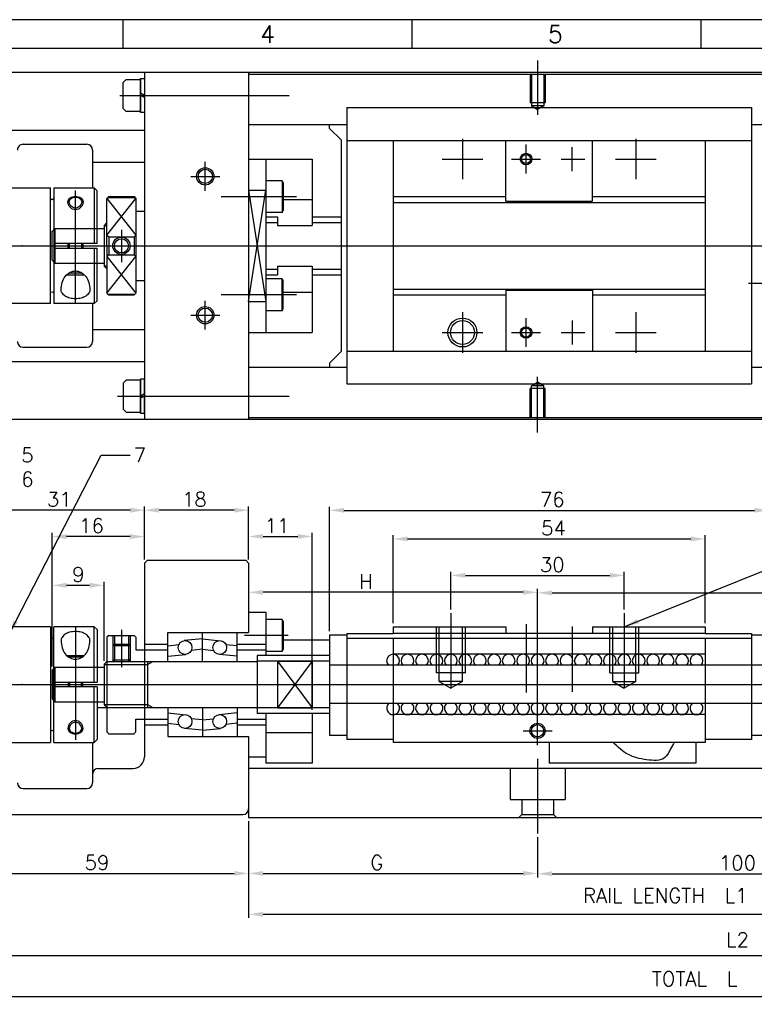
# Model space of a CAD drawing. Extents: x -109 to 301, y -21 to 266.
# Tile 3 of 4: x 28 to 156, y 95 to 266. Entities that reach past the tile are written whole.
import ezdxf
from ezdxf.enums import TextEntityAlignment as Align
from ezdxf.lldxf.tags import DXFTag

# ---------------------------------------------------------------- set-up
doc = ezdxf.new("R2010")
doc.units = 0
doc.header["$MEASUREMENT"] = 0
for name, color, linetype in [('CENTER', 1, 'CENTER'), ('DIMS', 6, 'Continuous'), ('OBJECT', 7, 'Continuous')]:
    doc.layers.add(name, color=color, linetype=linetype)
doc.styles.get("Standard").update_dxf_attribs({"font": 'simplex.shx', "bigfont": 'BIGFONT.shx'})
tags = doc.linetypes.add('CENTER', pattern=[17.5, 13, -1.5, 1.5, -1.5]).pattern_tags.tags
tags[10:11] = [DXFTag(74, 4), DXFTag(75, 0), DXFTag(340, '0'), DXFTag(46, 1.0), DXFTag(50, 0.0), DXFTag(44, 0.0), DXFTag(45, 0.0)]
tags[8:9] = [DXFTag(74, 4), DXFTag(75, 0), DXFTag(340, '0'), DXFTag(46, 1.0), DXFTag(50, 0.0), DXFTag(44, 0.0), DXFTag(45, 0.0)]
tags[6:7] = [DXFTag(74, 4), DXFTag(75, 0), DXFTag(340, '0'), DXFTag(46, 1.0), DXFTag(50, 0.0), DXFTag(44, 0.0), DXFTag(45, 0.0)]
tags[4:5] = [DXFTag(74, 4), DXFTag(75, 0), DXFTag(340, '0'), DXFTag(46, 1.0), DXFTag(50, 0.0), DXFTag(44, 0.0), DXFTag(45, 0.0)]
tags = doc.linetypes.add('DASHED', pattern=[3.5, 2, -1.5]).pattern_tags.tags
tags[6:7] = [DXFTag(74, 4), DXFTag(75, 0), DXFTag(340, '0'), DXFTag(46, 1.0), DXFTag(50, 0.0), DXFTag(44, 0.0), DXFTag(45, 0.0)]
tags[4:5] = [DXFTag(74, 4), DXFTag(75, 0), DXFTag(340, '0'), DXFTag(46, 1.0), DXFTag(50, 0.0), DXFTag(44, 0.0), DXFTag(45, 0.0)]
doc.dimstyles.get("Standard").update_dxf_attribs({"dimtxt": 2.5, "dimasz": 2.5, "dimexe": 0.625, "dimexo": 0.625, "dimtad": 1, "dimdec": 3, "dimdsep": 46, "dimtxsty": 'Standard', "dimcen": 2.5, "dimadec": 0, "dimazin": 0, "dimtfac": 1, "dimtdec": 3, "dimtmove": 0, "dimatfit": 3, "dimfxl": 1, "dimtolj": 1, "dimtzin": 0, "dimarcsym": 0})

# ---------------------------------------------------------------- blocks, each defined once
blk = doc.blocks.new('*D28')
at = {"layer": 'DEFPOINTS', "color": 0}
for p in [(-102.45, 129.68), (294.67, 130.68), (-102.45, 96.69)]:
    blk.add_point(p, dxfattribs=at)
at = {"layer": 'DIMS', "color": 0}
for p, q in [((294.67, 130.05), (294.67, 96.07)), ((-102.45, 129.05), (-102.45, 96.07)), ((292.17, 96.69), (-99.95, 96.69))]:
    blk.add_line(p, q, dxfattribs=at)
for points in [[(-99.95, 97.11), (-99.95, 96.28), (-102.45, 96.69)], [(292.17, 97.11), (292.17, 96.28), (294.67, 96.69)]]:
    blk.add_solid(points, dxfattribs=at)
at = {"layer": 'DIMS', "color": 0, "insert": (145.22, 99.78), "char_height": 2.5, "attachment_point": 5}
blk.add_mtext('\\A1;TOTAL  L', dxfattribs=at)
blk = doc.blocks.new('*D17')
at = {"layer": 'DEFPOINTS', "color": 0}
for p in [(294.67, 130.68), (9.05, 129.18), (294.67, 103.82)]:
    blk.add_point(p, dxfattribs=at)
at = {"layer": 'DIMS', "color": 0}
for p, q in [((294.67, 130.05), (294.67, 103.19)), ((9.05, 128.55), (9.05, 103.19)), ((11.55, 103.82), (292.17, 103.82))]:
    blk.add_line(p, q, dxfattribs=at)
for points in [[(11.55, 104.23), (11.55, 103.4), (9.05, 103.82)], [(292.17, 104.23), (292.17, 103.4), (294.67, 103.82)]]:
    blk.add_solid(points, dxfattribs=at)
at = {"layer": 'DIMS', "color": 0, "insert": (152.64, 106.56), "char_height": 2.5, "attachment_point": 5}
blk.add_mtext('\\A1;L2', dxfattribs=at)
blk = doc.blocks.new('*D16')
at = {"layer": 'DEFPOINTS', "color": 0}
for p in [(68.05, 127.68), (283.67, 127.68), (283.67, 110.94)]:
    blk.add_point(p, dxfattribs=at)
at = {"layer": 'DIMS', "color": 0}
for p, q in [((68.05, 127.05), (68.05, 110.31)), ((283.67, 127.05), (283.67, 110.31)), ((70.55, 110.94), (281.17, 110.94))]:
    blk.add_line(p, q, dxfattribs=at)
for points in [[(70.55, 111.36), (70.55, 110.52), (68.05, 110.94)], [(281.17, 111.36), (281.17, 110.52), (283.67, 110.94)]]:
    blk.add_solid(points, dxfattribs=at)
at = {"layer": 'DIMS', "color": 0, "insert": (140.13, 114.19), "char_height": 2.5, "attachment_point": 5}
blk.add_mtext('\\A1;RAIL LENGTH  L1', dxfattribs=at)
blk = doc.blocks.new('C20L26')
for p, q in [((-12.5, 10), (-13, 9.5)), ((-13, 9.5), (-13, -9.5)), ((-12.75, 9.75), (-12.7499, 9.75)), ((-12.625, 9.875), (-12.625, 9.8751)), ((-12.5, 10), (-12.5, -10)), ((4.9, 10), (-12.5, 10)), ((4.9, 10), (4.9, -10)), ((12.5, 10), (5.5, 10)), ((5.5, -10), (5.5, 10)), ((13, 9.5), (12.5, 10)), ((12.5, 0.4), (12.5, 10)), ((13, 9.5), (13, 0.4)), ((-5.5, 6.5), (-5.5, -10)), ((-4.9, -10), (-4.9, 6.5)), ((7.760895, 5), (10.739105, 5)), ((10.431418, 4.75), (8.068581, 4.75)), ((5.5, 0.4), (13, 0.4)), ((8, 0.4), (8, -0.4)), ((10.5, -0.4), (10.5, 0.4)), ((13, -0.4), (5.5, -0.4)), ((12.5, -10), (12.5, -0.4)), ((13, -0.4), (13, -9.5)), ((-13, -9.5), (-12.5, -10)), ((-12.5, -10), (-5.5, -10)), ((-4.9, -10), (4.9, -10)), ((5.5, -10), (12.5, -10)), ((12.5, -10), (13, -9.5))]:
    blk.add_line(p, q)
for points in [[(9.25, 9.165151, 0.063544), (8.251088, 9.037686, 0.076578), (7.482233, 8.706536, 0.107142), (6.917222, 8.155343, 0.147125), (6.75, 7.599342, 0.147125)], [(11.75, 7.599342, 0.147125), (11.582777, 8.155343, 0.107142), (11.017767, 8.706536, 0.076578), (10.248912, 9.037686, 0.063544), (9.25, 9.165151, 0.063544)], [(6.75, 7.599342, 0.077482), (6.948693, 6.324844, 0.087172), (7.482233, 5.308003, 0.105628), (8.32838, 4.59066, 0.123808), (9.25, 4.358899, 0.123808)], [(9.25, 4.358899, 0.123808), (10.171619, 4.59066, 0.105628), (11.017767, 5.308003, 0.087172), (11.551306, 6.324844, 0.077482), (11.75, 7.599342, 0.077482)], [(9.25, -6.528352, 0.098158), (8.838425, -6.609937, 0.098353), (8.48986, -6.842037, 0.098629), (8.256768, -7.189682, 0.098825), (8.175, -7.599342, 0.098825)], [(10.325, -7.599342, 0.098825), (10.243232, -7.189682, 0.098629), (10.01014, -6.842037, 0.098353), (9.661575, -6.609937, 0.098158), (9.25, -6.528352, 0.098158)], [(8.175, -7.599342, 0.127497), (8.251121, -7.893013, 0.106158), (8.48986, -8.165887, 0.085472), (8.825936, -8.336589, 0.075), (9.25, -8.400558, 0.075)], [(9.25, -8.400558, 0.075), (9.674063, -8.336589, 0.085472), (10.01014, -8.165887, 0.106158), (10.248878, -7.893013, 0.127497), (10.325, -7.599342, 0.127497)]]:
    blk.add_lwpolyline(points, format="xyb")
blk.add_lwpolyline([(-10.577351, -5.5), (-11.154701, -6.5), (-10.577351, -7.5), (-9.42265, -7.5), (-8.8453, -6.5), (-9.42265, -5.5)], close=True)
for radius in [2.5, 2.25]:
    blk.add_circle((-10, -6.5), radius)
for centre, start, end in [((5.2, 8.25), 180, 0), ((-5.2, 6.5), 0, 180), ((5.2, -8.25), 0, 180)]:
    blk.add_arc(centre, 0.3, start, end)
at = {"layer": 'CENTER'}
for p, q in [((9.25, 10), (9.25, -9.541663)), ((-10, -3), (-10, -10)), ((-6.5, -6.5), (-13.5, -6.5))]:
    blk.add_line(p, q, dxfattribs=at)
blk.add_point((0, 0), dxfattribs=at)
at = {"layer": 'OBJECT', "linetype": 'DASHED'}
for p, q in [((8.225, 0.4), (8.225, -0.4)), ((10.275, -0.4), (10.275, 0.4))]:
    blk.add_line(p, q, dxfattribs=at)
for points in [[(9.25, -6.257795, 0.101331), (8.754487, -6.359259, 0.099623), (8.330761, -6.650725, 0.097298), (8.049568, -7.083983, 0.095716), (7.95, -7.599342, 0.095716)], [(10.55, -7.599342, 0.095716), (10.450432, -7.083983, 0.097298), (10.169239, -6.650725, 0.099623), (9.745512, -6.359259, 0.101331), (9.25, -6.257795, 0.101331)], [(7.95, -7.599342, 0.130522), (8.041288, -7.943087, 0.106506), (8.330761, -8.265663, 0.084081), (8.736007, -8.466165, 0.073051), (9.25, -8.541663, 0.073051)], [(9.25, -8.541663, 0.073051), (9.763993, -8.466165, 0.084081), (10.169239, -8.265663, 0.106506), (10.458712, -7.943087, 0.130522), (10.55, -7.599342, 0.130522)]]:
    blk.add_lwpolyline(points, format="xyb", dxfattribs=at)
blk = doc.blocks.new('*D32')
at = {"layer": 'DEFPOINTS', "color": 0}
for p in [(19.05, 180.82), (19.05, 171.19), (50.05, 171.68)]:
    blk.add_point(p, dxfattribs=at)
at = {"layer": 'DIMS', "color": 0}
for p, q in [((19.05, 171.82), (19.05, 181.44)), ((47.55, 180.82), (21.55, 180.82)), ((50.05, 172.3), (50.05, 181.44))]:
    blk.add_line(p, q, dxfattribs=at)
for points in [[(21.55, 181.24), (21.55, 180.4), (19.05, 180.82)], [(47.55, 181.24), (47.55, 180.4), (50.05, 180.82)]]:
    blk.add_solid(points, dxfattribs=at)
at = {"layer": 'DIMS', "color": 0, "insert": (35.29, 182.69), "char_height": 2.5, "attachment_point": 5}
blk.add_mtext('\\A1;31', dxfattribs=at)
blk = doc.blocks.new('*D31')
at = {"layer": 'DEFPOINTS', "color": 0}
for p in [(9.05, 129.18), (68.05, 127.68), (68.05, 118.01)]:
    blk.add_point(p, dxfattribs=at)
at = {"layer": 'DIMS', "color": 0}
for p, q in [((9.05, 128.55), (9.05, 117.39)), ((68.05, 127.05), (68.05, 117.39)), ((11.55, 118.01), (65.55, 118.01))]:
    blk.add_line(p, q, dxfattribs=at)
for points in [[(11.55, 118.43), (11.55, 117.6), (9.05, 118.01)], [(65.55, 118.43), (65.55, 117.6), (68.05, 118.01)]]:
    blk.add_solid(points, dxfattribs=at)
at = {"layer": 'DIMS', "color": 0, "insert": (41.81, 119.89), "char_height": 2.5, "attachment_point": 5}
blk.add_mtext('\\A1;59', dxfattribs=at)
blk = doc.blocks.new('*D36')
at = {"layer": 'DEFPOINTS', "color": 0}
for p in [(147.05, 175.85), (93.05, 160.68), (147.05, 160.68)]:
    blk.add_point(p, dxfattribs=at)
at = {"layer": 'DIMS', "color": 0}
for p, q in [((93.05, 161.3), (93.05, 176.48)), ((95.55, 175.85), (144.55, 175.85)), ((147.05, 161.3), (147.05, 176.48))]:
    blk.add_line(p, q, dxfattribs=at)
for points in [[(95.55, 176.27), (95.55, 175.44), (93.05, 175.85)], [(144.55, 176.27), (144.55, 175.44), (147.05, 175.85)]]:
    blk.add_solid(points, dxfattribs=at)
at = {"layer": 'DIMS', "color": 0, "insert": (120.8, 177.73), "char_height": 2.5, "attachment_point": 5}
blk.add_mtext('\\A1;54', dxfattribs=at)
blk = doc.blocks.new('*D35')
at = {"layer": 'DEFPOINTS', "color": 0}
for p in [(158.05, 180.8), (82.05, 159.28), (158.05, 159.28)]:
    blk.add_point(p, dxfattribs=at)
at = {"layer": 'DIMS', "color": 0}
for p, q in [((82.05, 159.9), (82.05, 181.43)), ((84.55, 180.8), (155.55, 180.8)), ((158.05, 159.9), (158.05, 181.43))]:
    blk.add_line(p, q, dxfattribs=at)
for points in [[(84.55, 181.22), (84.55, 180.39), (82.05, 180.8)], [(155.55, 181.22), (155.55, 180.39), (158.05, 180.8)]]:
    blk.add_solid(points, dxfattribs=at)
at = {"layer": 'DIMS', "color": 0, "insert": (120.58, 182.68), "char_height": 2.5, "attachment_point": 5}
blk.add_mtext('\\A1;76', dxfattribs=at)
blk = doc.blocks.new('*D34')
at = {"layer": 'DEFPOINTS', "color": 0}
for p in [(118.05, 124.89), (218.05, 124.89), (218.05, 117.95)]:
    blk.add_point(p, dxfattribs=at)
at = {"layer": 'DIMS', "color": 0}
for p, q in [((118.05, 124.27), (118.05, 117.33)), ((218.05, 124.27), (218.05, 117.33)), ((120.55, 117.95), (215.55, 117.95))]:
    blk.add_line(p, q, dxfattribs=at)
for points in [[(120.55, 118.37), (120.55, 117.54), (118.05, 117.95)], [(215.55, 118.37), (215.55, 117.54), (218.05, 117.95)]]:
    blk.add_solid(points, dxfattribs=at)
at = {"layer": 'DIMS', "color": 0, "insert": (152.63, 119.83), "char_height": 2.5, "attachment_point": 5}
blk.add_mtext('\\A1;100', dxfattribs=at)
blk = doc.blocks.new('*D39')
at = {"layer": 'DEFPOINTS', "color": 0}
for p in [(43.04, 167.84), (43.04, 154.14), (34.05, 153.18)]:
    blk.add_point(p, dxfattribs=at)
at = {"layer": 'DIMS', "color": 0}
for p, q in [((34.05, 153.8), (34.05, 168.46)), ((36.55, 167.84), (40.54, 167.84)), ((43.04, 154.76), (43.04, 168.46))]:
    blk.add_line(p, q, dxfattribs=at)
for points in [[(36.55, 168.25), (36.55, 167.42), (34.05, 167.84)], [(40.54, 168.25), (40.54, 167.42), (43.04, 167.84)]]:
    blk.add_solid(points, dxfattribs=at)
at = {"layer": 'DIMS', "color": 0, "insert": (38.59, 169.71), "char_height": 2.5, "attachment_point": 5}
blk.add_mtext('\\A1;9', dxfattribs=at)
blk = doc.blocks.new('*D38')
at = {"layer": 'DEFPOINTS', "color": 0}
for p in [(34.05, 176.26), (50.05, 171.68), (34.05, 153.18)]:
    blk.add_point(p, dxfattribs=at)
at = {"layer": 'DIMS', "color": 0}
for p, q in [((34.05, 153.8), (34.05, 176.89)), ((47.55, 176.26), (36.55, 176.26)), ((50.05, 172.3), (50.05, 176.89))]:
    blk.add_line(p, q, dxfattribs=at)
for points in [[(36.55, 176.68), (36.55, 175.85), (34.05, 176.26)], [(47.55, 176.68), (47.55, 175.85), (50.05, 176.26)]]:
    blk.add_solid(points, dxfattribs=at)
at = {"layer": 'DIMS', "color": 0, "insert": (40.87, 178.14), "char_height": 2.5, "attachment_point": 5}
blk.add_mtext('\\A1;16', dxfattribs=at)
blk = doc.blocks.new('*D37')
at = {"layer": 'DEFPOINTS', "color": 0}
for p in [(79.05, 176.28), (68.05, 171.68), (79.05, 145.68)]:
    blk.add_point(p, dxfattribs=at)
at = {"layer": 'DIMS', "color": 0}
for p, q in [((68.05, 172.3), (68.05, 176.91)), ((70.55, 176.28), (76.55, 176.28)), ((79.05, 146.3), (79.05, 176.91))]:
    blk.add_line(p, q, dxfattribs=at)
for points in [[(70.55, 176.7), (70.55, 175.87), (68.05, 176.28)], [(76.55, 176.7), (76.55, 175.87), (79.05, 176.28)]]:
    blk.add_solid(points, dxfattribs=at)
at = {"layer": 'DIMS', "color": 0, "insert": (72.98, 178.16), "char_height": 2.5, "attachment_point": 5}
blk.add_mtext('\\A1;11', dxfattribs=at)
blk = doc.blocks.new('*D40')
at = {"layer": 'DEFPOINTS', "color": 0}
for p in [(68.05, 127.68), (118.05, 124.89), (118.05, 118.01)]:
    blk.add_point(p, dxfattribs=at)
at = {"layer": 'DIMS', "color": 0}
for p, q in [((68.05, 127.05), (68.05, 117.39)), ((118.05, 124.27), (118.05, 117.39)), ((70.55, 118.01), (115.55, 118.01))]:
    blk.add_line(p, q, dxfattribs=at)
for points in [[(70.55, 118.43), (70.55, 117.6), (68.05, 118.01)], [(115.55, 118.43), (115.55, 117.6), (118.05, 118.01)]]:
    blk.add_solid(points, dxfattribs=at)
at = {"layer": 'DIMS', "color": 0, "insert": (90.23, 119.89), "char_height": 2.5, "attachment_point": 5}
blk.add_mtext('\\A1;G', dxfattribs=at)
blk = doc.blocks.new('*D41')
at = {"layer": 'DEFPOINTS', "color": 0}
for p in [(50.05, 180.82), (50.05, 171.68), (68.05, 171.68)]:
    blk.add_point(p, dxfattribs=at)
at = {"layer": 'DIMS', "color": 0}
for p, q in [((50.05, 172.3), (50.05, 181.44)), ((65.55, 180.82), (52.55, 180.82)), ((68.05, 172.3), (68.05, 181.44))]:
    blk.add_line(p, q, dxfattribs=at)
for points in [[(52.55, 181.24), (52.55, 180.4), (50.05, 180.82)], [(65.55, 181.24), (65.55, 180.4), (68.05, 180.82)]]:
    blk.add_solid(points, dxfattribs=at)
at = {"layer": 'DIMS', "color": 0, "insert": (58.66, 182.69), "char_height": 2.5, "attachment_point": 5}
blk.add_mtext('\\A1;18', dxfattribs=at)
blk = doc.blocks.new('*D42')
at = {"layer": 'DEFPOINTS', "color": 0}
for p in [(133.05, 169.55), (103.05, 163.01), (133.05, 163.01)]:
    blk.add_point(p, dxfattribs=at)
at = {"layer": 'DIMS', "color": 0}
for p, q in [((103.05, 163.64), (103.05, 170.17)), ((105.55, 169.55), (130.55, 169.55)), ((133.05, 163.64), (133.05, 170.17))]:
    blk.add_line(p, q, dxfattribs=at)
for points in [[(105.55, 169.97), (105.55, 169.13), (103.05, 169.55)], [(130.55, 169.97), (130.55, 169.13), (133.05, 169.55)]]:
    blk.add_solid(points, dxfattribs=at)
at = {"layer": 'DIMS', "color": 0, "insert": (120.58, 171.42), "char_height": 2.5, "attachment_point": 5}
blk.add_mtext('\\A1;30', dxfattribs=at)
blk = doc.blocks.new('*D46')
at = {"layer": 'DEFPOINTS', "color": 0}
for p in [(68.05, 171.68), (68.05, 166.62), (118.05, 143.98)]:
    blk.add_point(p, dxfattribs=at)
at = {"layer": 'DIMS', "color": 0}
for p, q in [((68.05, 171.05), (68.05, 166)), ((118.05, 144.6), (118.05, 167.25)), ((115.55, 166.62), (70.55, 166.62))]:
    blk.add_line(p, q, dxfattribs=at)
for points in [[(70.55, 167.04), (70.55, 166.21), (68.05, 166.62)], [(115.55, 167.04), (115.55, 166.21), (118.05, 166.62)]]:
    blk.add_solid(points, dxfattribs=at)
at = {"layer": 'DIMS', "color": 0, "insert": (88.35, 168.5), "char_height": 2.5, "attachment_point": 5}
blk.add_mtext('\\A1;H', dxfattribs=at)
blk = doc.blocks.new('*D48')
at = {"layer": 'DEFPOINTS', "color": 0}
for p in [(218.05, 166.53), (118.05, 144.6), (218.05, 144.6)]:
    blk.add_point(p, dxfattribs=at)
at = {"layer": 'DIMS', "color": 0}
for p, q in [((118.05, 145.23), (118.05, 167.15)), ((218.05, 145.23), (218.05, 167.15)), ((120.55, 166.53), (215.55, 166.53))]:
    blk.add_line(p, q, dxfattribs=at)
for points in [[(120.55, 166.94), (120.55, 166.11), (118.05, 166.53)], [(215.55, 166.94), (215.55, 166.11), (218.05, 166.53)]]:
    blk.add_solid(points, dxfattribs=at)
at = {"layer": 'DIMS', "color": 0, "insert": (168.89, 168.4), "char_height": 2.5, "attachment_point": 5}
blk.add_mtext('\\A1;F', dxfattribs=at)

msp = doc.modelspace()

# ---------------------------------------------------------------- linework, layer by layer
at = {"linetype": 'DASHED'}
for p, q in [((116.7456, 256.2503), (116.7456, 251.2503)), ((116.9791, 256.2503), (116.9791, 250.7503)), ((119.1121, 256.2503), (119.1121, 250.7503)), ((119.3456, 256.2503), (119.3456, 251.2503)), ((119.3456, 251.2503), (116.7456, 251.2503)), ((116.9791, 250.7504), (118.0458, 250.1345)), ((119.1121, 250.7503), (116.9791, 250.7503)), ((119.1124, 250.7504), (118.0458, 250.1346)), ((34.0452, 224.0516), (34.0452, 229.0516)), ((34.5452, 229.5493), (34.0453, 229.0493)), ((34.5452, 229.5516), (39.2953, 229.5516)), ((34.5452, 229.5516), (34.5452, 223.5491)), ((34.5454, 223.5517), (34.0454, 224.0517)), ((34.5452, 223.5516), (39.2953, 223.5516)), ((116.9791, 202.3503), (118.0458, 202.9662)), ((119.1124, 202.3504), (118.0458, 202.9662)), ((116.7456, 196.8504), (116.7456, 201.8504)), ((119.3456, 201.8504), (116.7456, 201.8504)), ((116.9791, 196.8504), (116.9791, 202.3504)), ((119.1121, 202.3504), (116.9791, 202.3504)), ((119.1121, 196.8504), (119.1121, 202.3504)), ((119.3456, 196.8504), (119.3456, 201.8504)), ((100.5454, 152.6789), (100.5454, 160.6789)), ((101.0454, 151.1789), (101.0454, 160.6789)), ((105.0454, 151.1789), (105.0454, 160.6789)), ((105.5454, 152.6789), (105.5454, 160.6789)), ((130.5454, 152.6789), (130.5454, 160.6789)), ((131.0454, 151.1789), (131.0454, 160.6789)), ((135.0454, 151.1789), (135.0454, 160.6789)), ((135.5454, 152.6789), (135.5454, 160.6789)), ((44.5447, 159.1774), (44.5447, 157.4074)), ((47.5447, 159.1774), (47.5447, 157.4074)), ((44.8157, 157.6774), (44.8157, 154.6774)), ((47.2747, 157.6774), (47.2747, 154.6774)), ((82.0455, 154.7289), (69.5454, 154.7289)), ((105.5454, 152.6789), (100.5454, 152.6789)), ((130.5454, 152.6789), (135.5454, 152.6789)), ((101.0454, 151.1789), (103.0454, 150.0242)), ((105.0454, 151.1789), (101.0454, 151.1789)), ((105.0448, 151.1784), (103.0454, 150.0247)), ((131.0454, 151.1789), (135.0454, 151.1789)), ((131.046, 151.1784), (133.0454, 150.0247)), ((135.0454, 151.1789), (133.0454, 150.0242)), ((82.0455, 146.6289), (69.5454, 146.6289)), ((113.2954, 136.1789), (113.2954, 130.7789)), ((122.7954, 136.1789), (122.7954, 130.7789)), ((113.2954, 130.7789), (122.7954, 130.7789)), ((115.2954, 130.7789), (115.2954, 128.1789)), ((120.7954, 130.7789), (120.7954, 128.1789)), ((115.2954, 128.1789), (114.7954, 127.6789)), ((115.2954, 128.1789), (120.7954, 128.1789)), ((120.7954, 128.1789), (121.2954, 127.6789))]:
    msp.add_line(p, q, dxfattribs=at)
at = {"layer": 'CENTER'}
for p, q in [((118.0456, 258.5749), (118.0456, 249.191)), ((45.771, 252.5504), (75.0454, 252.5504)), ((105.0453, 245.0504), (105.0453, 238.0504)), ((116.0453, 239.0504), (116.0453, 244.0504)), ((124.0453, 239.4556), (124.0453, 243.6297)), ((135.0453, 245.0504), (135.0453, 238.0504)), ((60.5454, 236.0504), (60.5454, 241.0504)), ((101.5455, 241.5504), (108.5453, 241.5504)), ((113.5453, 241.5504), (118.5453, 241.5504)), ((122.1005, 241.5504), (126.2362, 241.5504)), ((131.5453, 241.5504), (138.5453, 241.5504)), ((58.0454, 238.5504), (63.0454, 238.5504)), ((76.3603, 235.0357), (63.3144, 235.0357)), ((46.0447, 229.2835), (46.0447, 223.7093)), ((-94.581, 226.5504), (296.3305, 226.5504)), ((15.0453, 226.5504), (40.0453, 226.5504)), ((162.2623, 220.0504), (154.5555, 220.0504)), ((76.3603, 218.065), (63.3144, 218.065)), ((60.5454, 212.0504), (60.5454, 217.0504)), ((58.0454, 214.5504), (63.0454, 214.5504)), ((105.0453, 215.0504), (105.0453, 208.0504)), ((135.0453, 215.0504), (135.0453, 208.0504)), ((116.0453, 209.0504), (116.0453, 214.0504)), ((124.0453, 213.6451), (124.0453, 209.471)), ((101.5455, 211.5504), (108.5453, 211.5504)), ((113.5453, 211.5504), (118.5453, 211.5504)), ((122.1005, 211.5504), (126.2362, 211.5504)), ((131.5453, 211.5504), (138.5453, 211.5504)), ((118.0456, 194.2509), (118.0456, 203.9097)), ((45.3454, 200.5504), (75.0454, 200.5504)), ((103.0454, 163.0101), (103.0454, 150.0242)), ((133.0454, 163.0101), (133.0454, 150.0242)), ((46.0447, 160.1593), (46.0447, 153.6735)), ((116.0453, 161.0865), (116.0453, 149.2748)), ((124.0453, 160.6994), (124.0453, 149.3901)), ((74.9026, 159.1628), (67.3114, 159.1628)), ((-102.4546, 150.6789), (296.3305, 150.6789)), ((118.0454, 140.1789), (118.0454, 145.1789)), ((115.5454, 142.6789), (120.5454, 142.6789)), ((118.0454, 137.8333), (118.0454, 124.8925)), ((118.0454, 137.8333), (118.0454, 124.8925))]:
    msp.add_line(p, q, dxfattribs=at)
at = {"layer": 'DIMS'}
msp.add_lwpolyline([(-108.6695, -21.3495), (301.3305, -21.3495), (301.3305, 265.6505), (-108.6695, 265.6505)], close=True, dxfattribs=at)
at = {"layer": 'OBJECT'}
for p, q in [((46.3305, 260.6505), (46.3305, 265.6505)), ((96.3305, 260.6505), (96.3305, 265.6505)), ((146.3305, 260.6505), (146.3305, 265.6505)), ((9.0454, 256.5504), (68.0454, 256.5504)), ((50.0454, 256.5504), (50.0454, 196.5504)), ((68.0454, 256.5504), (68.0454, 196.5504)), ((68.0454, 256.5504), (227.2747, 256.5504)), ((68.0454, 256.2503), (227.1996, 256.2503)), ((50.0454, 252.5504), (49.3454, 252.9292)), ((50.0454, 252.1715), (49.3454, 252.5504)), ((85.0455, 250.4503), (85.0455, 202.6505)), ((85.0455, 250.4503), (155.0453, 250.4503)), ((155.0453, 250.4503), (155.0453, 202.6505)), ((68.0454, 247.5504), (85.0455, 247.5504)), ((82.0455, 246.8504), (82.0455, 247.5504)), ((155.0453, 247.5504), (225.0223, 247.5504)), ((19.0454, 246.5504), (50.0454, 246.5504)), ((82.0456, 246.8502), (84.0456, 244.8502)), ((29.0454, 244.1004), (40.0454, 244.1004)), ((84.0455, 244.8504), (84.0455, 208.2503)), ((85.0455, 244.7503), (155.0453, 244.7503)), ((93.0455, 244.7503), (93.0455, 208.3504)), ((112.5453, 234.2503), (112.5453, 244.7503)), ((127.5453, 234.2503), (127.5453, 244.7503)), ((147.0453, 244.7503), (147.0453, 208.3504)), ((41.0454, 243.1004), (41.0454, 236.5504)), ((41.0454, 241.0103), (50.0454, 241.0103)), ((68.0454, 241.5504), (71.0454, 241.5504)), ((71.0454, 241.5504), (71.0454, 211.5504)), ((71.0454, 241.5504), (79.0454, 241.5504)), ((79.0454, 241.5504), (79.0454, 230.0504)), ((73.8452, 237.7857), (71.0454, 237.7857)), ((73.8452, 237.7857), (73.8452, 232.2857)), ((73.8453, 237.7855), (74.0452, 237.4392)), ((74.0454, 237.4393), (74.0454, 232.6319)), ((43.8451, 235.0495), (43.545, 234.7495)), ((43.845, 235.0489), (48.2454, 235.0489)), ((48.2448, 235.0495), (48.5448, 234.7494)), ((68.0454, 236.181), (71.0454, 216.9198)), ((68.0454, 216.9197), (71.0454, 236.181)), ((68.0454, 236.181), (71.0454, 236.181)), ((93.0455, 235.0504), (112.5453, 235.0504)), ((127.5453, 235.0504), (147.0453, 235.0504)), ((43.5451, 228.3906), (48.5441, 234.753)), ((43.5451, 234.7528), (48.5442, 228.3906)), ((43.5452, 226.5504), (43.5452, 234.753)), ((43.7019, 234.9095), (48.3845, 234.9095)), ((48.5442, 234.7498), (48.5442, 218.3477)), ((74.0454, 234.5504), (79.0454, 234.5504)), ((93.0455, 234.0504), (147.0453, 234.0504)), ((112.5453, 234.2503), (127.5453, 234.2503)), ((48.5442, 232.5504), (50.0454, 232.5504)), ((73.8452, 232.2857), (71.0454, 232.2857)), ((73.8453, 232.2856), (74.0453, 232.632)), ((43.0447, 230.0494), (43.0447, 223.0489)), ((43.0447, 230.0103), (43.5452, 230.0103)), ((43.0448, 230.0505), (43.5451, 230.5508)), ((71.0454, 231.5504), (73.0452, 231.5504)), ((71.0454, 231.5504), (73.0452, 231.5504)), ((71.0454, 230.6004), (73.0452, 230.6004)), ((71.0454, 230.6004), (73.0452, 230.6004)), ((73.0452, 231.5504), (73.0452, 230.0504)), ((73.0452, 230.0504), (79.0452, 230.0504)), ((79.0452, 231.5504), (79.0452, 230.0504)), ((79.0454, 231.5504), (84.0455, 231.5504)), ((79.0454, 230.6004), (84.0455, 230.6004)), ((39.2953, 229.5491), (43.0447, 229.5491)), ((43.5452, 228.3905), (43.8453, 228.0905)), ((48.5442, 228.3905), (48.2442, 228.0905)), ((43.5452, 226.5504), (43.5452, 218.3477)), ((43.8452, 228.0904), (48.2441, 228.0904)), ((43.8452, 228.0904), (43.8452, 225.0101)), ((48.2441, 228.0904), (48.2441, 225.0101)), ((43.8453, 225.01), (43.5454, 224.7102)), ((43.8452, 225.0101), (48.2441, 225.0101)), ((48.2442, 225.01), (48.5442, 224.71)), ((39.2953, 223.5491), (43.0447, 223.5491)), ((43.0447, 223.0904), (43.5452, 223.0904)), ((43.5451, 224.7101), (48.5441, 218.3478)), ((43.5451, 218.348), (48.5441, 224.7101)), ((43.0451, 223.0501), (43.5453, 222.5498)), ((71.0454, 222.5003), (73.0452, 222.5003)), ((71.0454, 222.5003), (73.0452, 222.5003)), ((71.0454, 221.5504), (73.0452, 221.5504)), ((71.0454, 221.5504), (73.0452, 221.5504)), ((73.0452, 223.0504), (79.0452, 223.0504)), ((73.0452, 223.0504), (73.0452, 221.5504)), ((79.0452, 223.0504), (79.0452, 221.5504)), ((79.0454, 223.0504), (79.0454, 211.5504)), ((79.0454, 222.5003), (84.0455, 222.5003)), ((79.0454, 221.5504), (84.0455, 221.5504)), ((48.5442, 220.5504), (50.0454, 220.5504)), ((73.8452, 220.815), (71.0454, 220.815)), ((73.8452, 215.315), (73.8452, 220.815)), ((73.8452, 220.8146), (74.0453, 220.468)), ((74.0454, 215.6614), (74.0454, 220.4686)), ((43.5453, 218.3477), (43.8453, 218.0477)), ((43.7019, 218.191), (48.3874, 218.191)), ((43.844, 218.0489), (48.2454, 218.0489)), ((48.5442, 218.3478), (48.2442, 218.0477)), ((74.0454, 218.5504), (79.0454, 218.5504)), ((93.0455, 219.0504), (147.0453, 219.0504)), ((93.0455, 218.0504), (112.5453, 218.0504)), ((112.5453, 218.8504), (112.5453, 208.3504)), ((112.5453, 218.8504), (127.5453, 218.8504)), ((127.5453, 218.8504), (127.5453, 208.3504)), ((127.5453, 218.0504), (147.0453, 218.0504)), ((41.0454, 216.5504), (41.0454, 210.0003)), ((68.0454, 216.9197), (71.0454, 216.9197)), ((73.8452, 215.315), (71.0454, 215.315)), ((73.8453, 215.3151), (74.0453, 215.6615)), ((41.0454, 212.0904), (50.0454, 212.0904)), ((68.0454, 211.5504), (71.0454, 211.5504)), ((71.0454, 211.5504), (79.0454, 211.5504)), ((29.0454, 209.0003), (40.0454, 209.0003)), ((82.0458, 206.25), (84.0458, 208.25)), ((85.0455, 208.3504), (155.0453, 208.3504)), ((19.0454, 206.5504), (50.0454, 206.5504)), ((82.0455, 206.2503), (82.0455, 205.5504)), ((68.0454, 205.5504), (85.0455, 205.5504)), ((155.0453, 205.5504), (214.5108, 205.5504)), ((85.0455, 202.6505), (155.0453, 202.6505)), ((50.0454, 200.9292), (49.3454, 200.5504)), ((50.0454, 200.5504), (49.3454, 200.1715)), ((9.0454, 196.5504), (68.0454, 196.5504)), ((68.0454, 196.8504), (212.3334, 196.8504)), ((68.0454, 196.5504), (212.2583, 196.5504)), ((50.5452, 172.1774), (50.0452, 171.6775)), ((50.5454, 172.1774), (67.5454, 172.1774)), ((67.5453, 172.1774), (68.0453, 171.6775)), ((50.0454, 171.6774), (50.0454, 138.1789)), ((68.0454, 171.6774), (68.0454, 159.6774)), ((68.0454, 163.1774), (71.0454, 163.1774)), ((71.0454, 163.1774), (71.0454, 155.6789)), ((73.8447, 161.9128), (71.0454, 161.9128)), ((73.8447, 161.9128), (73.8447, 156.4128)), ((73.845, 161.9128), (74.0449, 161.5664)), ((74.0454, 161.5666), (74.0449, 156.7591)), ((93.0455, 160.6789), (112.5453, 160.6789)), ((93.0455, 160.6789), (93.0455, 159.4789)), ((112.5453, 160.6789), (112.5453, 159.5789)), ((127.5453, 160.6789), (147.0453, 160.6789)), ((127.5453, 160.6789), (127.5453, 159.5789)), ((147.0453, 160.6789), (147.0453, 159.4789)), ((43.845, 159.1781), (43.545, 158.8781)), ((43.5452, 158.8786), (43.5452, 146.6789)), ((43.5452, 158.8786), (43.5452, 146.6789)), ((43.845, 159.1774), (48.2446, 159.1774)), ((43.845, 159.1774), (48.2446, 159.1774)), ((44.8157, 159.1774), (44.8157, 157.6774)), ((47.2747, 159.1774), (47.2747, 157.6774)), ((48.2447, 159.178), (48.5448, 158.878)), ((48.5447, 158.8776), (48.5447, 156.6789)), ((54.0454, 159.6774), (68.0454, 159.6774)), ((54.0454, 154.6774), (54.0454, 159.6774)), ((60.0465, 158.5784), (56.9262, 158.2621)), ((60.0454, 154.6774), (60.0454, 159.6774)), ((60.0468, 158.5769), (63.167, 158.2607)), ((66.0454, 154.6774), (66.0454, 159.6774)), ((74.0451, 158.3789), (82.0455, 158.3789)), ((82.0455, 159.2789), (82.0455, 141.8789)), ((82.0455, 159.2789), (85.0455, 159.2789)), ((85.0455, 159.4789), (85.0455, 141.1787)), ((85.0455, 159.4789), (93.0455, 159.4789)), ((85.0455, 158.6789), (155.0453, 158.6789)), ((93.0455, 159.5789), (147.0453, 159.5789)), ((93.0455, 158.6789), (93.0455, 140.6788)), ((147.0453, 159.4789), (155.0453, 159.4789)), ((147.0453, 158.6789), (147.0453, 140.6788)), ((155.0453, 159.4789), (155.0453, 141.1787)), ((155.0453, 159.2789), (158.0453, 159.2789)), ((44.5447, 157.4074), (44.5447, 154.9479)), ((44.5447, 157.4074), (47.5447, 157.4074)), ((44.5447, 157.4074), (47.5447, 157.4074)), ((44.5466, 157.4085), (44.8173, 157.6792)), ((44.5466, 157.4085), (44.8173, 157.6792)), ((44.8152, 157.6774), (47.2747, 157.6774)), ((44.8152, 157.6774), (47.2747, 157.6774)), ((47.5466, 157.4089), (47.2763, 157.6792)), ((47.5466, 157.4089), (47.2763, 157.6792)), ((47.5447, 157.4074), (47.5447, 154.9479)), ((48.5447, 156.6789), (50.0454, 156.6789)), ((50.0454, 157.6774), (54.0454, 157.6774)), ((50.0454, 156.6774), (54.0454, 156.6774)), ((54.0458, 157.3768), (55.9623, 157.571)), ((60.0465, 156.7787), (58.13, 156.5844)), ((60.0472, 156.777), (61.9636, 156.5828)), ((66.047, 157.375), (64.1305, 157.5693)), ((66.0454, 157.6774), (71.0454, 157.6774)), ((66.0454, 156.6774), (71.0454, 156.6774)), ((73.845, 156.4128), (74.0449, 156.7591)), ((54.0452, 155.5774), (57.1654, 155.8937)), ((66.0471, 155.5754), (62.9269, 155.8917)), ((82.0455, 155.6789), (69.5454, 155.6789)), ((69.5454, 155.6789), (69.5454, 145.6789)), ((73.8447, 156.4128), (71.0454, 156.4128)), ((147.0453, 155.8989), (93.0455, 155.8989)), ((34.5454, 153.6777), (34.0452, 153.1776)), ((34.5452, 153.6777), (34.5452, 147.6777)), ((34.5452, 153.6777), (43.0447, 153.6777)), ((43.0447, 154.1779), (43.0447, 147.1774)), ((43.0447, 154.1388), (50.0454, 154.1388)), ((43.0449, 154.1789), (43.5452, 154.6792)), ((43.5452, 154.6803), (50.0454, 154.6803)), ((44.5447, 154.9479), (44.5447, 154.6774)), ((44.5447, 154.9479), (47.5447, 154.9479)), ((44.5466, 154.9495), (44.8169, 154.6792)), ((44.8152, 154.6774), (47.2747, 154.6774)), ((44.8152, 154.6774), (47.2747, 154.6774)), ((47.547, 154.9495), (47.2766, 154.6792)), ((47.5447, 154.9479), (47.5447, 154.6774)), ((50.0454, 154.6803), (69.5454, 154.6803)), ((50.0454, 154.1388), (50.5449, 154.1388)), ((50.5437, 154.1362), (51.4816, 154.6777)), ((50.5449, 154.6774), (50.5449, 146.6774)), ((73.0452, 154.7289), (79.0454, 154.7289)), ((73.0452, 154.7289), (79.0454, 146.6289)), ((79.0454, 154.7289), (73.0452, 146.6289)), ((73.0452, 154.7289), (73.0452, 146.6289)), ((79.0454, 154.7289), (79.0454, 146.6289)), ((158.0453, 153.9989), (82.0455, 153.9989)), ((34.0452, 153.1777), (34.0452, 148.1776)), ((34.0452, 148.1777), (34.5453, 147.6776)), ((34.5452, 147.6777), (43.0447, 147.6777)), ((41.8453, 146.6777), (43.5452, 146.6774)), ((43.0447, 147.2189), (50.0454, 147.2189)), ((43.0449, 147.1788), (43.5452, 146.6785)), ((43.5452, 146.6789), (43.5452, 142.4763)), ((43.5452, 146.6774), (50.0454, 146.6774)), ((43.5452, 146.6774), (50.0454, 146.6774)), ((50.0454, 147.2189), (50.5449, 147.2189)), ((50.0454, 146.6774), (69.5454, 146.6774)), ((50.5449, 147.2186), (51.4828, 146.677)), ((54.0454, 146.6774), (54.0454, 141.6774)), ((60.0454, 146.6774), (60.0454, 141.6774)), ((66.0454, 146.6774), (66.0454, 141.6774)), ((73.0452, 146.6289), (79.0454, 146.6289)), ((158.0453, 147.369), (82.0455, 147.369)), ((54.0467, 145.7769), (57.1669, 145.4607)), ((60.0473, 144.5759), (58.1308, 144.7702)), ((60.0464, 144.5774), (61.9629, 144.7717)), ((66.0457, 145.7783), (62.9255, 145.462)), ((82.0455, 145.6789), (69.5454, 145.6789)), ((71.0454, 145.6789), (71.0454, 137.0789)), ((79.0454, 145.6789), (79.0454, 137.0789)), ((147.0453, 145.4657), (93.0455, 145.4657)), ((48.5447, 144.6789), (50.0454, 144.6789)), ((48.5447, 142.4801), (48.5447, 144.6789)), ((50.0454, 144.6774), (54.0454, 144.6774)), ((50.0454, 143.6774), (54.0454, 143.6774)), ((54.0468, 143.9766), (55.9632, 143.7823)), ((60.0471, 142.7759), (56.9269, 143.0921)), ((60.0461, 142.7775), (63.1663, 143.0938)), ((66.0461, 143.978), (64.1296, 143.7838)), ((66.0454, 144.6774), (71.0454, 144.6774)), ((66.0454, 143.6774), (71.0454, 143.6774)), ((43.5453, 142.4762), (43.8454, 142.1762)), ((43.844, 142.1774), (48.2424, 142.1774)), ((48.2447, 142.1798), (48.5447, 142.4798)), ((54.0454, 141.6774), (68.0454, 141.6774)), ((68.0454, 141.6774), (68.0454, 127.6789)), ((71.0454, 142.3789), (79.0454, 142.3789)), ((85.0455, 141.8789), (82.0455, 141.8789)), ((158.0453, 141.8789), (155.0453, 141.8789)), ((41.0454, 140.6789), (41.0454, 133.6789)), ((93.0455, 141.1787), (85.0455, 141.1787)), ((147.0453, 140.6788), (93.0455, 140.6788)), ((120.0454, 140.6788), (120.0454, 137.0789)), ((145.4068, 140.6788), (145.4068, 137.0789)), ((155.0453, 141.1787), (147.0453, 141.1787)), ((68.0454, 138.1803), (71.0454, 138.1803)), ((79.0454, 137.0789), (71.0454, 137.0789)), ((145.4068, 137.0789), (120.0454, 137.0789)), ((42.0454, 136.1789), (48.0454, 136.1789)), ((174.6227, 136.1789), (68.0454, 136.1789)), ((29.0454, 132.6789), (40.0454, 132.6789)), ((10.0454, 128.1789), (67.0454, 128.1789)), ((68.0454, 127.6789), (223.2071, 127.6789))]:
    msp.add_line(p, q, dxfattribs=at)
for points in [[(-103.6695, -16.3495), (296.3305, -16.3495), (296.3305, 260.6505), (-103.6695, 260.6505)], [(50.0454, 249.6004), (49.3454, 249.6004), (49.3454, 255.5004), (50.0454, 255.5004)], [(49.3454, 249.8004), (46.8454, 249.8004), (46.3454, 250.3004), (46.3454, 254.8004), (46.8454, 255.3004), (49.3454, 255.3004)], [(49.3454, 203.3004), (46.8454, 203.3004), (46.3454, 202.8004), (46.3454, 198.3004), (46.8454, 197.8004), (49.3454, 197.8004)], [(50.0454, 203.5004), (49.3454, 203.5004), (49.3454, 197.6004), (50.0454, 197.6004)]]:
    msp.add_lwpolyline(points, close=True, dxfattribs=at)
at = {"layer": 'OBJECT', "linetype": 'DASHED'}
for centre, radius in [((116.0453, 241.5504), 1), ((60.5454, 238.5504), 1.5), ((60.5454, 214.5504), 1.5), ((105.0453, 211.5504), 2.5), ((116.0453, 211.5504), 1), ((118.0454, 142.6789), 1.3), ((118.0454, 142.6789), 1.0565)]:
    msp.add_circle(centre, radius, dxfattribs=at)
at = {"layer": 'OBJECT'}
for centre, radius in [((116.0453, 241.5504), 0.7835), ((60.5454, 238.5504), 1.2295), ((46.0447, 226.5504), 1.5), ((46.0447, 226.5504), 1.2295), ((60.5454, 214.5504), 1.2295), ((105.0453, 211.5504), 2.0675), ((116.0453, 211.5504), 0.7835), ((57.0454, 157.078), 1.1905), ((63.0454, 157.078), 1.1905), ((57.0454, 144.2777), 1.1905), ((63.0454, 144.2777), 1.1905)]:
    msp.add_circle(centre, radius, dxfattribs=at)
for centre, radius, start, end in [((29.0454, 243.1004), 1, 89.999982, 180.00002), ((40.0454, 243.1004), 1, 0, 89.999982), ((29.0454, 210.0003), 1, 180.00002, 270), ((40.0454, 210.0003), 1, 270.00002, 0), ((93.0455, 154.7849), 1.114, 315.126079, 224.873921), ((95.5455, 154.7849), 1.114, 315.126079, 224.873921), ((98.0455, 154.7849), 1.114, 315.126079, 224.873921), ((100.5455, 154.7849), 1.114, 315.126079, 224.873921), ((103.0455, 154.7849), 1.114, 315.126079, 224.873921), ((105.5455, 154.7849), 1.114, 315.126079, 224.873921), ((108.0455, 154.7849), 1.114, 315.126079, 224.873921), ((110.5455, 154.7849), 1.114, 315.126079, 224.873921), ((113.0455, 154.7849), 1.114, 315.126079, 224.873921), ((115.5455, 154.7849), 1.114, 315.126079, 224.873921), ((118.0455, 154.7849), 1.114, 315.126079, 224.873921), ((120.5455, 154.7849), 1.114, 315.126079, 224.873921), ((123.0455, 154.7849), 1.114, 315.126079, 224.873921), ((125.5455, 154.7849), 1.114, 315.126079, 224.873921), ((128.0455, 154.7849), 1.114, 315.126079, 224.873921), ((130.5455, 154.7849), 1.114, 315.126079, 224.873921), ((133.0455, 154.7849), 1.114, 315.126079, 224.873921), ((135.5455, 154.7849), 1.114, 315.126079, 224.873921), ((138.0455, 154.7849), 1.114, 315.126079, 224.873921), ((140.5455, 154.7849), 1.114, 315.126079, 224.873921), ((143.0455, 154.7849), 1.114, 315.126079, 224.873921), ((145.5455, 154.7849), 1.114, 315.126079, 224.873921), ((93.0455, 146.5719), 1.1062, 133.894475, 46.105525), ((95.5455, 146.5719), 1.1062, 133.894475, 46.105525), ((98.0455, 146.5719), 1.1062, 133.894475, 46.105525), ((100.5455, 146.5719), 1.1062, 133.894475, 46.105525), ((103.0455, 146.5719), 1.1062, 133.894475, 46.105525), ((105.5455, 146.5719), 1.1062, 133.894475, 46.105525), ((108.0455, 146.5719), 1.1062, 133.894475, 46.105525), ((110.5455, 146.5719), 1.1062, 133.894475, 46.105525), ((113.0455, 146.5719), 1.1062, 133.894475, 46.105525), ((115.5455, 146.5719), 1.1062, 133.894475, 46.105525), ((118.0455, 146.5719), 1.1062, 133.894475, 46.105525), ((120.5455, 146.5719), 1.1062, 133.894475, 46.105525), ((123.0455, 146.5719), 1.1062, 133.894475, 46.105525), ((125.5455, 146.5719), 1.1062, 133.894475, 46.105525), ((128.0455, 146.5719), 1.1062, 133.894475, 46.105525), ((130.5455, 146.5719), 1.1062, 133.894475, 46.105525), ((133.0455, 146.5719), 1.1062, 133.894475, 46.105525), ((135.5455, 146.5719), 1.1062, 133.894475, 46.105525), ((138.0455, 146.5719), 1.1062, 133.894475, 46.105525), ((140.5455, 146.5719), 1.1062, 133.894475, 46.105525), ((143.0455, 146.5719), 1.1062, 133.894475, 46.105525), ((145.5455, 146.5719), 1.1062, 133.894475, 46.105525), ((48.0454, 138.1789), 2, 270.00002, 0), ((42.0454, 135.1789), 1, 90, 180), ((29.0454, 133.6789), 1, 180, 270), ((40.0454, 133.6789), 1, 270, 0), ((67.0454, 129.1789), 1, 270.00002, 0)]:
    msp.add_arc(centre, radius, start, end, dxfattribs=at)
msp.add_open_spline([(141.7063, 140.6788), (141.4876, 140.3177), (140.9647, 139.4306), (140.0077, 137.3656), (136.7495, 137.6121), (133.5951, 138.3025), (131.942, 139.8513), (131.1166, 140.6788)], degree=3, knots=[0.46656721, 0.46656721, 0.46656721, 0.46656721, 1.74945819, 3.56574457, 6.73931028, 10.01123117, 13.41202617, 13.41202617, 13.41202617, 13.41202617], dxfattribs=at)

# ---------------------------------------------------------------- block references
at = {"layer": 'OBJECT', "xscale": -1, "rotation": 180}
msp.add_blockref('C20L26', (28.8453, 226.5504), dxfattribs=at)
at = {"layer": 'OBJECT'}
msp.add_blockref('C20L26', (28.8453, 150.6789), dxfattribs=at)

# ---------------------------------------------------------------- texts
for s, p in [('4', (71.3255, 261.6505)), ('5', (121.1271, 261.6505))]:
    msp.add_text(s, height=3, dxfattribs=at).set_placement(p, align=Align.CENTER)
at = {"layer": 'OBJECT', "char_height": 2.5, "attachment_point": 1}
for s, insert in [('5\\P6', (28.705, 191.6046)), ('7', (48.1663, 191.6046))]:
    msp.add_mtext(s, dxfattribs=dict(at, insert=insert))

# ---------------------------------------------------------------- dimensions: what is measured, and where the dimension line sits
at = {"layer": 'DIMS'}
for base, p1, p2, picture, middle in [((19.0453, 180.8192), (50.0452, 171.6775), (19.0453, 171.1945), '*D32', (35.2866, 180.8192)), ((50.0452, 180.8192), (68.0453, 171.6775), (50.0452, 171.6775), '*D41', (58.6573, 180.8192)), ((158.0453, 180.8048), (82.0455, 159.2789), (158.0453, 159.2789), '*D35', (120.5777, 180.8048)), ((34.0452, 176.2645), (50.0454, 171.6774), (34.0452, 153.1777), '*D38', (40.8728, 176.2645)), ((79.0454, 176.2839), (68.0454, 171.6774), (79.0454, 145.6789), '*D37', (72.9813, 176.2839)), ((147.0453, 175.8522), (93.0455, 160.6789), (147.0453, 160.6789), '*D36', (120.8031, 175.8522)), ((133.0454, 169.5488), (103.0454, 163.0101), (133.0454, 163.0101), '*D42', (120.5777, 169.5488)), ((43.04467, 167.83826), (34.04516, 153.17766), (43.04467, 154.13884), '*D39', (38.59272, 167.83826)), ((68.0454, 118.0121), (9.0454, 129.1789), (68.0454, 127.6789), '*D31', (41.8079, 118.0121))]:
    dim = msp.add_linear_dim(base=base, p1=p1, p2=p2, dimstyle='Standard', dxfattribs=at)
    dim.commit()
    dim.dimension.update_dxf_attribs({"geometry": picture, "text_midpoint": middle})
for base, p1, p2, text, picture, middle in [((68.0454, 166.6223), (118.0454, 143.9789), (68.0454, 171.6774), 'H', '*D46', (88.3485, 166.6223)), ((218.0454, 166.5273), (118.0454, 144.6039), (218.0454, 144.6039), 'F', '*D48', (168.8885, 166.5273)), ((118.0454, 118.0121), (68.0454, 127.6789), (118.0454, 124.8925), 'G', '*D40', (90.2305, 118.0121)), ((218.0454, 117.9521), (118.0454, 124.8925), (218.0454, 124.8925), '100', '*D34', (152.6261, 117.9521))]:
    dim = msp.add_linear_dim(base=base, p1=p1, p2=p2, text=text, dimstyle='Standard', dxfattribs=at)
    dim.commit()
    dim.dimension.update_dxf_attribs({"geometry": picture, "text_midpoint": middle})
for base, p1, p2, text, picture, middle in [((-102.4546, 96.6939), (294.6657, 130.6789), (-102.4546, 129.6789), 'TOTAL  L', '*D28', (145.2183, 99.7806)), ((294.6657, 103.8163), (9.0454, 129.1789), (294.6657, 130.6789), 'L2', '*D17', (152.6448, 106.5625)), ((283.6657, 110.9388), (68.0454, 127.6789), (283.6657, 127.6789), 'RAIL LENGTH  L1', '*D16', (140.1259, 114.1921))]:
    dim = msp.add_linear_dim(base=base, p1=p1, p2=p2, text=text, dimstyle='Standard', override={"dimtmove": 2}, dxfattribs=at)
    dim.commit()
    dim.dimension.update_dxf_attribs({"geometry": picture, "text_midpoint": middle})

# ---------------------------------------------------------------- leaders
msp.add_leader([(133.0454, 160.6789), (161.226, 172.0154), (187.0843, 172.0154)], dimstyle='Standard', override={"dimgap": 0.625, "dimtad": 0}, dxfattribs=at)
at = {"layer": 'OBJECT', "annotation_type": 0, "has_hookline": 1, "hookline_direction": 1}
msp.add_leader([(26.6149, 159.3681), (42.5413, 190.3546), (47.5413, 190.3546)], dimstyle='Standard', override={"dimgap": 0.625, "dimtad": 0}, dxfattribs=at)

doc.saveas('drawing.dxf')
